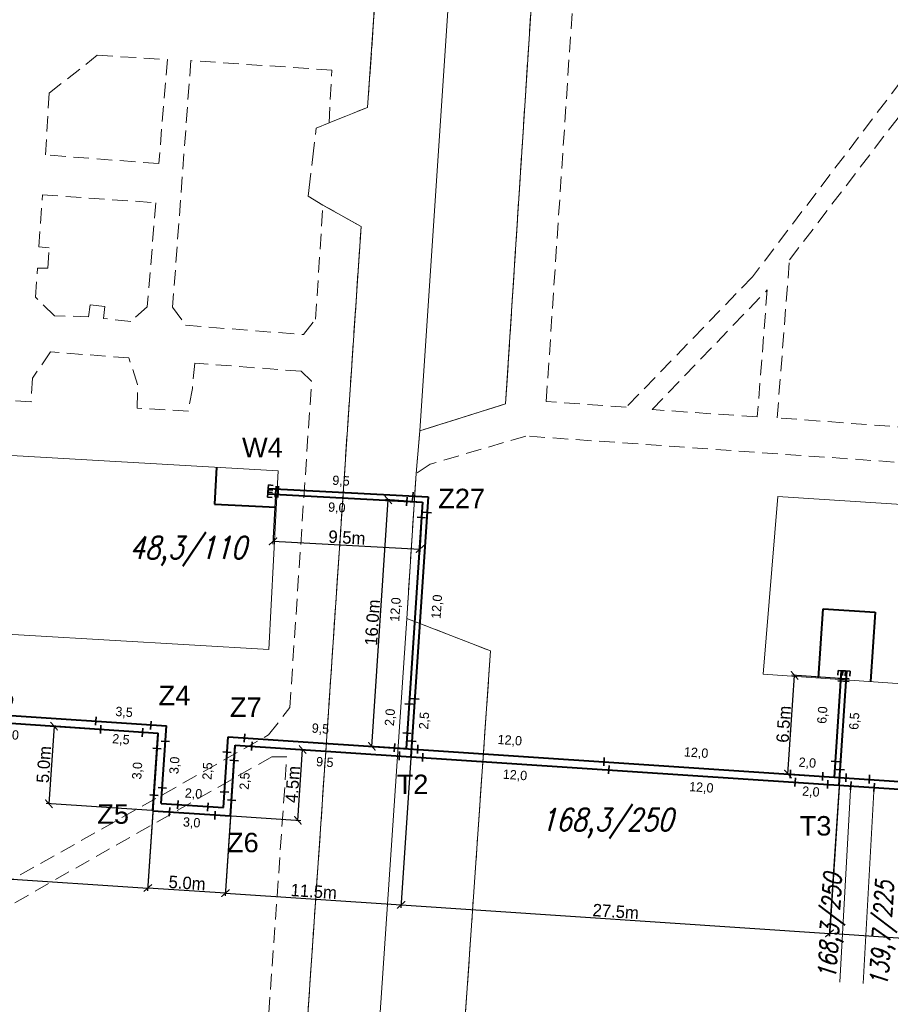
# Model space of a CAD drawing. Extents: x 6567519 to 6569315, y 5583523 to 5585607.
# Tile 11 of 67: x 6568349 to 6568405, y 5583983 to 5584046. Entities that reach past the tile are written whole.
import ezdxf
from ezdxf.enums import TextEntityAlignment as Align

# ---------------------------------------------------------------- set-up
doc = ezdxf.new("R2010")
doc.units = 0
doc.header["$PDSIZE"] = 0.75
for name, pattern in [('GAK', [3.5, 2, -0.7, 0.1, -0.7]), ('PRZER2-1', [3, 2, -1]), ('PRZER3-1', [4, 3, -1])]:
    doc.linetypes.add(name, pattern=pattern)
doc.layers.get('0').update_dxf_attribs({"linetype": 'CONTINUOUS', "lineweight": 13})
doc.layers.get('Defpoints').update_dxf_attribs({"linetype": 'CONTINUOUS'})
for name, color, linetype, lineweight in [('alarm', 51, 'CONTINUOUS', 50), ('GESBZO', 7, 'CONTINUOUS', 50), ('GSLKRW', 7, 'CONTINUOUS', 25), ('GSSKOA', 7, 'PRZER3-1', 18), ('GSSKOD', 7, 'PRZER2-1', 18), ('siec', 7, 'GAK', 70)]:
    doc.layers.add(name, color=color, linetype=linetype, lineweight=lineweight)
doc.styles.add('GEO-INFO', font='arial.ttf')
doc.styles.add('UZBROJENIE', font='SIMPLEX.shx', dxfattribs={"width": 0.8, "oblique": 15.00003, "height": 0.9})
doc.dimstyles.new('Kopia Standard', dxfattribs={"dimtxt": 0.6, "dimasz": 0.5, "dimexe": 0.18, "dimexo": 0.0625, "dimgap": 0.09, "dimtad": 1, "dimdec": 1, "dimrnd": 0.5, "dimzin": 0, "dimtxsty": 'Standard', "dimblk": 'ARCHTICK', "dimcen": 0.09, "dimse1": 1, "dimse2": 1, "dimsd1": 1, "dimsd2": 1, "dimadec": 0, "dimazin": 0, "dimtfac": 1, "dimtdec": 1, "dimtofl": 0, "dimtmove": 0, "dimatfit": 3, "dimfxl": 0, "dimtolj": 1, "dimtzin": 0, "dimarcsym": 0})
doc.dimstyles.new('Kopii (2) z Standard', dxfattribs={"dimtxt": 0.8, "dimasz": 0.5, "dimexe": 0.18, "dimexo": 0.0625, "dimgap": 0.09, "dimtad": 1, "dimdec": 1, "dimrnd": 0.5, "dimzin": 0, "dimdsep": 46, "dimtxsty": 'Standard', "dimblk": 'ARCHTICK', "dimcen": 0.09, "dimadec": 0, "dimazin": 0, "dimtfac": 1, "dimtdec": 1, "dimtofl": 0, "dimtmove": 0, "dimatfit": 3, "dimfxl": 0, "dimtolj": 1, "dimtzin": 0, "dimarcsym": 0})

# ---------------------------------------------------------------- blocks, each defined once
blk = doc.blocks.new('_ArchTick')
at = {"color": 0, "linetype": 'ByBlock', "const_width": 0.15}
blk.add_lwpolyline([(-0.5, -0.5), (0.5, 0.5)], dxfattribs=at)
blk = doc.blocks.new('*D53')
at = {"layer": 'Defpoints', "color": 0, "linetype": 'ByBlock', "lineweight": 20}
for p in [(6568317.288, 5584002.996), (6568357.648, 5584000.31), (6568356.985, 5583990.352)]:
    blk.add_point(p, dxfattribs=at)
at = {"layer": 'siec', "color": 0, "linetype": 'ByBlock', "lineweight": -2}
for p, q in [((6568317.284, 5584002.933), (6568316.614, 5583992.857)), ((6568357.643, 5584000.248), (6568356.973, 5583990.172)), ((6568316.626, 5583993.037), (6568356.985, 5583990.352))]:
    blk.add_line(p, q, dxfattribs=at)
at = {"layer": 'siec', "color": 0, "linetype": 'ByBlock', "lineweight": -2, "xscale": 0.5, "yscale": 0.5, "zscale": 0.5}
for p, rotation in [((6568316.626, 5583993.037), 176.1935432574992), ((6568356.985, 5583990.352), 356.1935432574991)]:
    blk.add_blockref('_ArchTick', p, dxfattribs=dict(at, rotation=rotation))
at = {"layer": 'siec', "color": 0, "linetype": 'ByBlock', "lineweight": 20, "insert": (6568336.838, 5583992.183), "char_height": 0.8, "attachment_point": 5, "rotation": 356.19354}
blk.add_mtext('\\A1;40.5m', dxfattribs=at)
blk = doc.blocks.new('*D54')
at = {"layer": 'Defpoints', "color": 0, "linetype": 'ByBlock', "lineweight": 20}
for p in [(6568357.648, 5584000.31), (6568350.63, 5583995.766), (6568357.316, 5583995.321)]:
    blk.add_point(p, dxfattribs=at)
at = {"layer": 'siec', "color": 0, "linetype": 'ByBlock', "lineweight": -2}
for p, q in [((6568350.962, 5584000.755), (6568350.63, 5583995.766)), ((6568357.585, 5584000.315), (6568350.782, 5584000.767)), ((6568357.253, 5583995.326), (6568350.45, 5583995.778))]:
    blk.add_line(p, q, dxfattribs=at)
at = {"layer": 'siec', "color": 0, "linetype": 'ByBlock', "lineweight": -2, "xscale": 0.5, "yscale": 0.5, "zscale": 0.5}
for p, rotation in [((6568350.962, 5584000.755), 86.19354325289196), ((6568350.63, 5583995.766), 266.1935432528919)]:
    blk.add_blockref('_ArchTick', p, dxfattribs=dict(at, rotation=rotation))
at = {"layer": 'siec', "color": 0, "linetype": 'ByBlock', "lineweight": 20, "insert": (6568350.307, 5583998.293), "char_height": 0.8, "attachment_point": 5, "rotation": 86.19354}
blk.add_mtext('\\A1;5.0m', dxfattribs=at)
blk = doc.blocks.new('*D55')
at = {"layer": 'Defpoints', "color": 0, "linetype": 'ByBlock', "lineweight": 20}
for p in [(6568362.607, 5583999.541), (6568366.932, 5583999.253), (6568362.305, 5583994.99)]:
    blk.add_point(p, dxfattribs=at)
at = {"layer": 'siec', "color": 0, "linetype": 'ByBlock', "lineweight": -2}
for p, q in [((6568362.67, 5583999.537), (6568367.112, 5583999.242)), ((6568366.629, 5583994.702), (6568366.932, 5583999.253)), ((6568362.367, 5583994.985), (6568366.809, 5583994.69))]:
    blk.add_line(p, q, dxfattribs=at)
at = {"layer": 'siec', "color": 0, "linetype": 'ByBlock', "lineweight": -2, "xscale": 0.5, "yscale": 0.5, "zscale": 0.5}
for p, rotation in [((6568366.932, 5583999.253), 86.19354325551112), ((6568366.629, 5583994.702), 266.1935432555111)]:
    blk.add_blockref('_ArchTick', p, dxfattribs=dict(at, rotation=rotation))
at = {"layer": 'siec', "color": 0, "linetype": 'ByBlock', "lineweight": 20, "insert": (6568366.292, 5583997.01), "char_height": 0.8, "attachment_point": 5, "rotation": 86.19354}
blk.add_mtext('\\A1;4.5m', dxfattribs=at)
blk = doc.blocks.new('*D56')
at = {"layer": 'Defpoints', "color": 0, "linetype": 'ByBlock', "lineweight": 20}
for p in [(6568357.316, 5583995.321), (6568362.305, 5583994.99), (6568356.985, 5583990.352)]:
    blk.add_point(p, dxfattribs=at)
at = {"layer": 'siec', "color": 0, "linetype": 'ByBlock', "lineweight": -2}
for p, q in [((6568357.311, 5583995.259), (6568356.973, 5583990.172)), ((6568362.3, 5583994.927), (6568361.962, 5583989.84)), ((6568361.974, 5583990.02), (6568356.985, 5583990.352))]:
    blk.add_line(p, q, dxfattribs=at)
at = {"layer": 'siec', "color": 0, "linetype": 'ByBlock', "lineweight": -2, "xscale": 0.5, "yscale": 0.5, "zscale": 0.5}
for p, rotation in [((6568356.985, 5583990.352), 176.1935432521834), ((6568361.974, 5583990.02), 356.1935432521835)]:
    blk.add_blockref('_ArchTick', p, dxfattribs=dict(at, rotation=rotation))
at = {"layer": 'siec', "color": 0, "linetype": 'ByBlock', "lineweight": 20, "insert": (6568359.512, 5583990.675), "char_height": 0.8, "attachment_point": 5, "rotation": 356.19354}
blk.add_mtext('\\A1;5.0m', dxfattribs=at)
blk = doc.blocks.new('*D57')
at = {"layer": 'Defpoints', "color": 0, "linetype": 'ByBlock', "lineweight": 20}
for p in [(6568362.607, 5583999.541), (6568373.897, 5583998.79), (6568373.263, 5583989.269)]:
    blk.add_point(p, dxfattribs=at)
at = {"layer": 'siec', "color": 0, "linetype": 'ByBlock', "lineweight": -2}
for p, q in [((6568362.603, 5583999.479), (6568361.962, 5583989.84)), ((6568373.893, 5583998.728), (6568373.251, 5583989.089)), ((6568361.974, 5583990.02), (6568373.263, 5583989.269))]:
    blk.add_line(p, q, dxfattribs=at)
at = {"layer": 'siec', "color": 0, "linetype": 'ByBlock', "lineweight": -2, "xscale": 0.5, "yscale": 0.5, "zscale": 0.5}
for p, rotation in [((6568361.974, 5583990.02), 176.1935432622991), ((6568373.263, 5583989.269), 356.193543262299)]:
    blk.add_blockref('_ArchTick', p, dxfattribs=dict(at, rotation=rotation))
at = {"layer": 'siec', "color": 0, "linetype": 'ByBlock', "lineweight": 20, "insert": (6568367.651, 5583990.133), "char_height": 0.8, "attachment_point": 5, "rotation": 356.19354}
blk.add_mtext('\\A1;11.5m', dxfattribs=at)
blk = doc.blocks.new('*D58')
at = {"layer": 'Defpoints', "color": 0, "linetype": 'ByBlock', "lineweight": 20}
for p in [(6568373.897, 5583998.79), (6568401.42, 5583996.959), (6568400.786, 5583987.437)]:
    blk.add_point(p, dxfattribs=at)
at = {"layer": 'siec', "color": 0, "linetype": 'ByBlock', "lineweight": -2}
for p, q in [((6568373.893, 5583998.728), (6568373.251, 5583989.089)), ((6568401.416, 5583996.897), (6568400.774, 5583987.258)), ((6568373.263, 5583989.269), (6568400.786, 5583987.437))]:
    blk.add_line(p, q, dxfattribs=at)
at = {"layer": 'siec', "color": 0, "linetype": 'ByBlock', "lineweight": -2, "xscale": 0.5, "yscale": 0.5, "zscale": 0.5}
for p, rotation in [((6568373.263, 5583989.269), 176.1935432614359), ((6568400.786, 5583987.437), 356.1935432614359)]:
    blk.add_blockref('_ArchTick', p, dxfattribs=dict(at, rotation=rotation))
at = {"layer": 'siec', "color": 0, "linetype": 'ByBlock', "lineweight": 20, "insert": (6568387.057, 5583988.842), "char_height": 0.8, "attachment_point": 5, "rotation": 356.19354}
blk.add_mtext('\\A1;27.5m', dxfattribs=at)
blk = doc.blocks.new('*D59')
at = {"layer": 'Defpoints', "color": 0, "linetype": 'ByBlock', "lineweight": 20}
for p in [(6568401.416, 5583996.897), (6568444.85, 5583994.069), (6568444.234, 5583984.616)]:
    blk.add_point(p, dxfattribs=at)
at = {"layer": 'siec', "color": 0, "linetype": 'ByBlock', "lineweight": -2}
for p, q in [((6568401.412, 5583996.834), (6568400.789, 5583987.264)), ((6568444.846, 5583994.007), (6568444.223, 5583984.437)), ((6568400.8, 5583987.444), (6568444.234, 5583984.616))]:
    blk.add_line(p, q, dxfattribs=at)
at = {"layer": 'siec', "color": 0, "linetype": 'ByBlock', "lineweight": -2, "xscale": 0.5, "yscale": 0.5, "zscale": 0.5}
for p, rotation in [((6568400.8, 5583987.444), 176.2758157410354), ((6568444.234, 5583984.616), 356.2758157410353)]:
    blk.add_blockref('_ArchTick', p, dxfattribs=dict(at, rotation=rotation))
at = {"layer": 'siec', "color": 0, "linetype": 'ByBlock', "lineweight": 20, "insert": (6568422.549, 5583986.519), "char_height": 0.8, "attachment_point": 5, "rotation": 356.27582}
blk.add_mtext('\\A1;43.5m', dxfattribs=at)
blk = doc.blocks.new('*D60')
at = {"layer": 'Defpoints', "color": 0, "linetype": 'ByBlock', "lineweight": 20}
for p in [(6568398.548, 5584004.017), (6568401.527, 5584003.818), (6568401.104, 5583997.481)]:
    blk.add_point(p, dxfattribs=at)
at = {"layer": 'siec', "color": 0, "linetype": 'ByBlock', "lineweight": -2}
for p, q in [((6568398.124, 5583997.68), (6568398.548, 5584004.017)), ((6568401.465, 5584003.822), (6568398.368, 5584004.029)), ((6568401.041, 5583997.485), (6568397.945, 5583997.692))]:
    blk.add_line(p, q, dxfattribs=at)
at = {"layer": 'siec', "color": 0, "linetype": 'ByBlock', "lineweight": -2, "xscale": 0.5, "yscale": 0.5, "zscale": 0.5}
for p, rotation in [((6568398.548, 5584004.017), 86.17709772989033), ((6568398.124, 5583997.68), 266.1770977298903)]:
    blk.add_blockref('_ArchTick', p, dxfattribs=dict(at, rotation=rotation))
at = {"layer": 'siec', "color": 0, "linetype": 'ByBlock', "lineweight": 20, "insert": (6568397.847, 5584000.881), "char_height": 0.8, "attachment_point": 5, "rotation": 86.1771}
blk.add_mtext('\\A1;6.5m', dxfattribs=at)
blk = doc.blocks.new('*D61')
at = {"layer": 'Defpoints', "color": 0, "linetype": 'ByBlock', "lineweight": 20}
for p in [(6568372.437, 5584015.302), (6568374.635, 5584015.156), (6568373.581, 5583999.312)]:
    blk.add_point(p, dxfattribs=at)
at = {"layer": 'siec', "color": 0, "linetype": 'ByBlock', "lineweight": -2}
for p, q in [((6568371.383, 5583999.458), (6568372.437, 5584015.302)), ((6568374.573, 5584015.16), (6568372.258, 5584015.314)), ((6568373.518, 5583999.316), (6568371.203, 5583999.47))]:
    blk.add_line(p, q, dxfattribs=at)
at = {"layer": 'siec', "color": 0, "linetype": 'ByBlock', "lineweight": -2, "xscale": 0.5, "yscale": 0.5, "zscale": 0.5}
for p, rotation in [((6568372.437, 5584015.302), 86.19354325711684), ((6568371.383, 5583999.458), 266.1935432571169)]:
    blk.add_blockref('_ArchTick', p, dxfattribs=dict(at, rotation=rotation))
at = {"layer": 'siec', "color": 0, "linetype": 'ByBlock', "lineweight": 20, "insert": (6568371.421, 5584007.413), "char_height": 0.8, "attachment_point": 5, "rotation": 86.19354}
blk.add_mtext('\\A1;16.0m', dxfattribs=at)
blk = doc.blocks.new('*D62')
at = {"layer": 'Defpoints', "color": 0, "linetype": 'ByBlock', "lineweight": 20}
for p in [(6568365.192, 5584015.653), (6568374.635, 5584015.156), (6568374.476, 5584012.139)]:
    blk.add_point(p, dxfattribs=at)
at = {"layer": 'siec', "color": 0, "linetype": 'ByBlock', "lineweight": -2}
for p, q in [((6568365.189, 5584015.59), (6568365.024, 5584012.455)), ((6568374.632, 5584015.094), (6568374.467, 5584011.959)), ((6568365.034, 5584012.635), (6568374.476, 5584012.139))]:
    blk.add_line(p, q, dxfattribs=at)
at = {"layer": 'siec', "color": 0, "linetype": 'ByBlock', "lineweight": -2, "xscale": 0.5, "yscale": 0.5, "zscale": 0.5}
for p, rotation in [((6568365.034, 5584012.635), 176.9908238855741), ((6568374.476, 5584012.139), 356.9908238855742)]:
    blk.add_blockref('_ArchTick', p, dxfattribs=dict(at, rotation=rotation))
at = {"layer": 'siec', "color": 0, "linetype": 'ByBlock', "lineweight": 20, "insert": (6568369.781, 5584012.876), "char_height": 0.8, "attachment_point": 5, "rotation": 356.99082}
blk.add_mtext('\\A1;9.5m', dxfattribs=at)
blk = doc.blocks.new('*D158')
at = {"layer": 'Defpoints', "color": 0, "linetype": 'ByBlock', "lineweight": 20}
for p in [(6568364.719, 5584016.022), (6568374.023, 5584015.802), (6568374.01, 5584015.54)]:
    blk.add_point(p, dxfattribs=at)
at = {"layer": 'siec', "color": 0, "linetype": 'ByBlock', "lineweight": 20, "insert": (6568369.401, 5584016.482), "char_height": 0.6, "attachment_point": 5, "rotation": 357.02706}
blk.add_mtext('\\A1;9,5', dxfattribs=at)
blk = doc.blocks.new('*D159')
at = {"layer": 'Defpoints', "color": 0, "linetype": 'ByBlock', "lineweight": 20}
for p in [(6568364.692, 5584015.679), (6568373.638, 5584015.223), (6568364.634, 5584014.547)]:
    blk.add_point(p, dxfattribs=at)
at = {"layer": 'siec', "color": 0, "linetype": 'ByBlock', "lineweight": 20, "insert": (6568369.13, 5584014.759), "char_height": 0.6, "attachment_point": 5, "rotation": 357.07976}
blk.add_mtext('\\A1;9,0', dxfattribs=at)
blk = doc.blocks.new('*D160')
at = {"layer": 'Defpoints', "color": 0, "linetype": 'ByBlock', "lineweight": 20}
for p in [(6568373.771, 5584002.178), (6568372.972, 5584000.355), (6568373.647, 5584000.31)]:
    blk.add_point(p, dxfattribs=at)
at = {"layer": 'siec', "color": 0, "linetype": 'ByBlock', "lineweight": 20, "insert": (6568372.595, 5584001.318), "char_height": 0.6, "attachment_point": 5, "rotation": 86.19354}
blk.add_mtext('\\A1;2,0', dxfattribs=at)
blk = doc.blocks.new('*D161')
at = {"layer": 'Defpoints', "color": 0, "linetype": 'ByBlock', "lineweight": 20}
for p in [(6568374.145, 5584002.516), (6568373.963, 5583999.788), (6568375.14, 5583999.71)]:
    blk.add_point(p, dxfattribs=at)
at = {"layer": 'siec', "color": 0, "linetype": 'ByBlock', "lineweight": 20, "insert": (6568374.792, 5584001.103), "char_height": 0.6, "attachment_point": 5, "rotation": 86.19354}
blk.add_mtext('\\A1;2,5', dxfattribs=at)
blk = doc.blocks.new('*D162')
at = {"layer": 'Defpoints', "color": 0, "linetype": 'ByBlock', "lineweight": 20}
for p in [(6568374.974, 5584014.487), (6568376.46, 5584014.384), (6568374.145, 5584002.516)]:
    blk.add_point(p, dxfattribs=at)
at = {"layer": 'siec', "color": 0, "linetype": 'ByBlock', "lineweight": 20, "insert": (6568375.606, 5584008.429), "char_height": 0.6, "attachment_point": 5, "rotation": 86.03856}
blk.add_mtext('\\A1;12,0', dxfattribs=at)
blk = doc.blocks.new('*D163')
at = {"layer": 'Defpoints', "color": 0, "linetype": 'ByBlock', "lineweight": 20}
for p in [(6568374.56, 5584014.159), (6568372.992, 5584002.229), (6568373.771, 5584002.178)]:
    blk.add_point(p, dxfattribs=at)
at = {"layer": 'siec', "color": 0, "linetype": 'ByBlock', "lineweight": 20, "insert": (6568372.947, 5584008.249), "char_height": 0.6, "attachment_point": 5, "rotation": 86.23595}
blk.add_mtext('\\A1;12,0', dxfattribs=at)
blk = doc.blocks.new('*D164')
at = {"layer": 'Defpoints', "color": 0, "linetype": 'ByBlock', "lineweight": 20}
for p in [(6568401.561, 5584004.317), (6568400.626, 5583998.515), (6568401.171, 5583998.479)]:
    blk.add_point(p, dxfattribs=at)
at = {"layer": 'siec', "color": 0, "linetype": 'ByBlock', "lineweight": 20, "insert": (6568400.382, 5584001.464), "char_height": 0.6, "attachment_point": 5, "rotation": 86.1771}
blk.add_mtext('\\A1;6,0', dxfattribs=at)
blk = doc.blocks.new('*D165')
at = {"layer": 'Defpoints', "color": 0, "linetype": 'ByBlock', "lineweight": 20}
for p in [(6568401.91, 5584004.294), (6568403.086, 5584004.216), (6568401.486, 5583997.957)]:
    blk.add_point(p, dxfattribs=at)
at = {"layer": 'siec', "color": 0, "linetype": 'ByBlock', "lineweight": 20, "insert": (6568402.435, 5584001.076), "char_height": 0.6, "attachment_point": 5, "rotation": 86.1771}
blk.add_mtext('\\A1;6,5', dxfattribs=at)
blk = doc.blocks.new('*D178')
at = {"layer": 'Defpoints', "color": 0, "linetype": 'ByBlock', "lineweight": 20}
for p in [(6568353.64, 5584001.064), (6568357.197, 5584001.049), (6568357.18, 5584000.811)]:
    blk.add_point(p, dxfattribs=at)
at = {"layer": 'siec', "color": 0, "linetype": 'ByBlock', "lineweight": 20, "insert": (6568355.459, 5584001.615), "char_height": 0.6, "attachment_point": 5, "rotation": 355.90965}
blk.add_mtext('\\A1;3,5', dxfattribs=at)
blk = doc.blocks.new('*D179')
at = {"layer": 'Defpoints', "color": 0, "linetype": 'ByBlock', "lineweight": 20}
for p in [(6568353.957, 5584000.557), (6568356.648, 5584000.345), (6568353.876, 5583999.529)]:
    blk.add_point(p, dxfattribs=at)
at = {"layer": 'siec', "color": 0, "linetype": 'ByBlock', "lineweight": 20, "insert": (6568355.256, 5583999.862), "char_height": 0.6, "attachment_point": 5, "rotation": 355.49962}
blk.add_mtext('\\A1;2,5', dxfattribs=at)
blk = doc.blocks.new('*D180')
at = {"layer": 'Defpoints', "color": 0, "linetype": 'ByBlock', "lineweight": 20}
for p in [(6568358.113, 5583999.778), (6568357.915, 5583996.785), (6568359.085, 5583996.707)]:
    blk.add_point(p, dxfattribs=at)
at = {"layer": 'siec', "color": 0, "linetype": 'ByBlock', "lineweight": 20, "insert": (6568358.745, 5583998.233), "char_height": 0.6, "attachment_point": 5, "rotation": 86.20288}
blk.add_mtext('\\A1;3,0', dxfattribs=at)
blk = doc.blocks.new('*D181')
at = {"layer": 'Defpoints', "color": 0, "linetype": 'ByBlock', "lineweight": 20}
for p in [(6568357.572, 5583999.313), (6568356.699, 5583996.363), (6568357.382, 5583996.319)]:
    blk.add_point(p, dxfattribs=at)
at = {"layer": 'siec', "color": 0, "linetype": 'ByBlock', "lineweight": 20, "insert": (6568356.355, 5583997.887), "char_height": 0.6, "attachment_point": 5, "rotation": 86.3726}
blk.add_mtext('\\A1;3,0', dxfattribs=at)
blk = doc.blocks.new('*D182')
at = {"layer": 'Defpoints', "color": 0, "linetype": 'ByBlock', "lineweight": 20}
for p in [(6568358.909, 5583995.712), (6568360.842, 5583995.588), (6568360.86, 5583995.876)]:
    blk.add_point(p, dxfattribs=at)
at = {"layer": 'siec', "color": 0, "linetype": 'ByBlock', "lineweight": 20, "insert": (6568359.922, 5583996.377), "char_height": 0.6, "attachment_point": 5, "rotation": 356.33077}
blk.add_mtext('\\A1;2,0', dxfattribs=at)
blk = doc.blocks.new('*D183')
at = {"layer": 'Defpoints', "color": 0, "linetype": 'ByBlock', "lineweight": 20}
for p in [(6568358.377, 5583995.246), (6568361.308, 5583995.056), (6568361.238, 5583993.981)]:
    blk.add_point(p, dxfattribs=at)
at = {"layer": 'siec', "color": 0, "linetype": 'ByBlock', "lineweight": 20, "insert": (6568359.801, 5583994.515), "char_height": 0.6, "attachment_point": 5, "rotation": 356.28405}
blk.add_mtext('\\A1;3,0', dxfattribs=at)
blk = doc.blocks.new('*D184')
at = {"layer": 'Defpoints', "color": 0, "linetype": 'ByBlock', "lineweight": 20}
for p in [(6568362.066, 5583999.076), (6568361.232, 5583996.564), (6568361.914, 5583996.523)]:
    blk.add_point(p, dxfattribs=at)
at = {"layer": 'siec', "color": 0, "linetype": 'ByBlock', "lineweight": 20, "insert": (6568360.869, 5583997.867), "char_height": 0.6, "attachment_point": 5, "rotation": 86.59272}
blk.add_mtext('\\A1;2,5', dxfattribs=at)
blk = doc.blocks.new('*D185')
at = {"layer": 'Defpoints', "color": 0, "linetype": 'ByBlock', "lineweight": 20}
for p in [(6568362.532, 5583998.544), (6568362.38, 5583995.991), (6568363.62, 5583995.918)]:
    blk.add_point(p, dxfattribs=at)
at = {"layer": 'siec', "color": 0, "linetype": 'ByBlock', "lineweight": 20, "insert": (6568363.257, 5583997.22), "char_height": 0.6, "attachment_point": 5, "rotation": 86.59272}
blk.add_mtext('\\A1;2,5', dxfattribs=at)
blk = doc.blocks.new('*D186')
at = {"layer": 'Defpoints', "color": 0, "linetype": 'ByBlock', "lineweight": 20}
for p in [(6568341.668, 5584001.875), (6568353.64, 5584001.068), (6568353.673, 5584001.556)]:
    blk.add_point(p, dxfattribs=at)
at = {"layer": 'siec', "color": 0, "linetype": 'ByBlock', "lineweight": 20, "insert": (6568347.585, 5584002.407), "char_height": 0.6, "attachment_point": 5, "rotation": 356.14623}
blk.add_mtext('\\A1;12,0', dxfattribs=at)
blk = doc.blocks.new('*D187')
at = {"layer": 'Defpoints', "color": 0, "linetype": 'ByBlock', "lineweight": 20}
for p in [(6568341.984, 5584001.362), (6568353.957, 5584000.556), (6568341.902, 5584000.138)]:
    blk.add_point(p, dxfattribs=at)
at = {"layer": 'siec', "color": 0, "linetype": 'ByBlock', "lineweight": 20, "insert": (6568347.918, 5584000.173), "char_height": 0.6, "attachment_point": 5, "rotation": 356.14623}
blk.add_mtext('\\A1;12,0', dxfattribs=at)
blk = doc.blocks.new('*D192')
at = {"layer": 'Defpoints', "color": 0, "linetype": 'ByBlock', "lineweight": 20}
for p in [(6568363.203, 5583999.998), (6568372.862, 5583999.785), (6568372.832, 5583999.349)]:
    blk.add_point(p, dxfattribs=at)
at = {"layer": 'siec', "color": 0, "linetype": 'ByBlock', "lineweight": 20, "insert": (6568368.077, 5584000.549), "char_height": 0.6, "attachment_point": 5, "rotation": 356.14623}
blk.add_mtext('\\A1;9,5', dxfattribs=at)
blk = doc.blocks.new('*D193')
at = {"layer": 'Defpoints', "color": 0, "linetype": 'ByBlock', "lineweight": 20}
for p in [(6568363.669, 5583999.466), (6568373.149, 5583998.84), (6568363.589, 5583998.268)]:
    blk.add_point(p, dxfattribs=at)
at = {"layer": 'siec', "color": 0, "linetype": 'ByBlock', "lineweight": 20, "insert": (6568368.358, 5583998.394), "char_height": 0.6, "attachment_point": 5, "rotation": 356.22152}
blk.add_mtext('\\A1;9,5', dxfattribs=at)
blk = doc.blocks.new('*D194')
at = {"layer": 'Defpoints', "color": 0, "linetype": 'ByBlock', "lineweight": 20}
for p in [(6568374.33, 5583999.269), (6568386.335, 5583998.951), (6568386.303, 5583998.463)]:
    blk.add_point(p, dxfattribs=at)
at = {"layer": 'siec', "color": 0, "linetype": 'ByBlock', "lineweight": 20, "insert": (6568380.248, 5583999.802), "char_height": 0.6, "attachment_point": 5, "rotation": 356.14623}
blk.add_mtext('\\A1;12,0', dxfattribs=at)
blk = doc.blocks.new('*D195')
at = {"layer": 'Defpoints', "color": 0, "linetype": 'ByBlock', "lineweight": 20}
for p in [(6568374.646, 5583998.757), (6568386.619, 5583997.951), (6568374.564, 5583997.532)]:
    blk.add_point(p, dxfattribs=at)
at = {"layer": 'siec', "color": 0, "linetype": 'ByBlock', "lineweight": 20, "insert": (6568380.58, 5583997.568), "char_height": 0.6, "attachment_point": 5, "rotation": 356.14623}
blk.add_mtext('\\A1;12,0', dxfattribs=at)
blk = doc.blocks.new('*D196')
at = {"layer": 'Defpoints', "color": 0, "linetype": 'ByBlock', "lineweight": 20}
for p in [(6568386.303, 5583998.473), (6568398.309, 5583998.154), (6568398.276, 5583997.666)]:
    blk.add_point(p, dxfattribs=at)
at = {"layer": 'siec', "color": 0, "linetype": 'ByBlock', "lineweight": 20, "insert": (6568392.221, 5583999.005), "char_height": 0.6, "attachment_point": 5, "rotation": 356.14623}
blk.add_mtext('\\A1;12,0', dxfattribs=at)
blk = doc.blocks.new('*D197')
at = {"layer": 'Defpoints', "color": 0, "linetype": 'ByBlock', "lineweight": 20}
for p in [(6568386.62, 5583997.96), (6568386.537, 5583996.736), (6568398.593, 5583997.154)]:
    blk.add_point(p, dxfattribs=at)
at = {"layer": 'siec', "color": 0, "linetype": 'ByBlock', "lineweight": 20, "insert": (6568392.553, 5583996.771), "char_height": 0.6, "attachment_point": 5, "rotation": 356.14623}
blk.add_mtext('\\A1;12,0', dxfattribs=at)
blk = doc.blocks.new('*D198')
at = {"layer": 'Defpoints', "color": 0, "linetype": 'ByBlock', "lineweight": 20}
for p in [(6568398.277, 5583997.677), (6568400.356, 5583997.537), (6568400.377, 5583997.849)]:
    blk.add_point(p, dxfattribs=at)
at = {"layer": 'siec', "color": 0, "linetype": 'ByBlock', "lineweight": 20, "insert": (6568399.367, 5583998.358), "char_height": 0.6, "attachment_point": 5, "rotation": 356.16022}
blk.add_mtext('\\A1;2,0', dxfattribs=at)
blk = doc.blocks.new('*D199')
at = {"layer": 'Defpoints', "color": 0, "linetype": 'ByBlock', "lineweight": 20}
for p in [(6568398.593, 5583997.155), (6568400.671, 5583997.009), (6568400.6, 5583995.986)]:
    blk.add_point(p, dxfattribs=at)
at = {"layer": 'siec', "color": 0, "linetype": 'ByBlock', "lineweight": 20, "insert": (6568399.591, 5583996.498), "char_height": 0.6, "attachment_point": 5, "rotation": 355.9793}
blk.add_mtext('\\A1;2,0', dxfattribs=at)
blk = doc.blocks.new('*D204')
at = {"layer": 'Defpoints', "color": 0, "linetype": 'ByBlock', "lineweight": 50}
for p in [(6568403.35, 5583997.353), (6568415.356, 5583997.034), (6568415.323, 5583996.547)]:
    blk.add_point(p, dxfattribs=at)
at = {"layer": 'siec', "color": 0, "linetype": 'ByBlock', "lineweight": 20, "insert": (6568409.268, 5583997.886), "char_height": 0.6, "attachment_point": 5, "rotation": 356.14623}
blk.add_mtext('\\A1;12,0', dxfattribs=at)
blk = doc.blocks.new('*D205')
at = {"layer": 'Defpoints', "color": 0, "linetype": 'ByBlock', "lineweight": 50}
for p in [(6568403.667, 5583996.841), (6568415.64, 5583996.034), (6568403.585, 5583995.616)]:
    blk.add_point(p, dxfattribs=at)
at = {"layer": 'siec', "color": 0, "linetype": 'ByBlock', "lineweight": 20, "insert": (6568409.601, 5583995.652), "char_height": 0.6, "attachment_point": 5, "rotation": 356.14623}
blk.add_mtext('\\A1;12,0', dxfattribs=at)

msp = doc.modelspace()

# ---------------------------------------------------------------- linework, layer by layer
at = {"layer": 'GESBZO', "color": 7, "linetype": 'Continuous', "lineweight": 20, "elevation": 10.18}
for points in [[(6568343.55, 5584044.5), (6568341.86, 5584018.52), (6568365.36, 5584017.17), (6568364.76, 5584005.69), (6568339.15, 5584007.19), (6568339.86, 5584018.86), (6568330.35, 5584019.57), (6568331.94, 5584045.19)], [(6568396.53, 5584004.09), (6568397.48, 5584015.51), (6568415.39, 5584014.35), (6568416.69, 5584035.57), (6568428.33, 5584034.73), (6568426.72, 5584011.65), (6568415.154, 5584012.253), (6568414.4, 5584002.86)]]:
    msp.add_lwpolyline(points, close=True, dxfattribs=at)
at = {"layer": 'GSLKRW', "color": 7, "linetype": 'Continuous', "lineweight": 20, "elevation": 10.18}
for points in [[(6568374.47, 5584019.74), (6568378.42, 5584079.19, -0.262252), (6568380.27, 5584081.43), (6568382.18, 5584081.89), (6568387.8, 5584081.27), (6568391.05, 5584081.04), (6568391.46, 5584084.99), (6568391.55, 5584086.98)], [(6568330.51, 5584084.83), (6568358.12, 5584083.08), (6568359.98, 5584082.95), (6568371.38, 5584082.1, -0.461788), (6568373.8, 5584079.75), (6568371.11, 5584040.52), (6568368.63, 5584039.53), (6568367.8, 5584039.19)], [(6568380.27, 5584081.43), (6568383.67, 5584079.42), (6568382.19, 5584056.2), (6568382.02, 5584053.21), (6568379.98, 5584021.47), (6568374.47, 5584019.74), (6568374.23, 5584017), (6568373.62, 5584007.68), (6568379.01, 5584005.59), (6568376.11, 5583963.78), (6568370.56, 5583962.41), (6568370.11, 5583954.51, 0.075999), (6568370.32, 5583953, 0.29467), (6568374.84, 5583949.22), (6568411.69, 5583946.74, 0.393501)]]:
    msp.add_lwpolyline(points, format="xyb", dxfattribs=at)
msp.add_lwpolyline([(6568367.29, 5584034.81), (6568368.24, 5584034.25), (6568370.69, 5584032.86), (6568368.49, 5584000.12), (6568366.18, 5583966.256)], dxfattribs=at)
at = {"layer": 'GSLKRW', "color": 1, "linetype": 'Continuous', "lineweight": 20, "elevation": 10.18}
msp.add_lwpolyline([(6568373.62, 5584007.68), (6568370.56, 5583962.41)], dxfattribs=at)
at = {"layer": 'GSSKOA', "color": 7, "linetype": 'PRZER3-1', "lineweight": 20, "ltscale": 0.5, "elevation": 10.18}
msp.add_lwpolyline([(6568366.18, 5583966.256), (6568368.49, 5584000.12), (6568370.69, 5584032.86), (6568368.24, 5584034.25), (6568367.29, 5584034.81), (6568367.8, 5584039.19), (6568368.63, 5584039.53), (6568371.11, 5584040.52), (6568373.8, 5584079.75, 0.461788), (6568371.38, 5584082.1), (6568359.98, 5584082.95), (6568358.12, 5584083.08), (6568330.51, 5584084.83), (6568276.89, 5584095.36)], format="xyb", dxfattribs=at)
msp.add_lwpolyline([(6568391.55, 5584086.98), (6568391.46, 5584084.99), (6568391.05, 5584081.04), (6568387.8, 5584081.27), (6568382.18, 5584081.89), (6568380.27, 5584081.43), (6568383.67, 5584079.42), (6568382.19, 5584056.2), (6568382.02, 5584053.21), (6568379.98, 5584021.47), (6568374.47, 5584019.74), (6568374.23, 5584017), (6568373.62, 5584007.68), (6568379.01, 5584005.59), (6568376.11, 5583963.78)], dxfattribs=at)
at = {"layer": 'GSSKOD', "color": 7, "linetype": 'PRZER2-1', "lineweight": 20, "ltscale": 0.5, "elevation": 10.18}
for points in [[(6568404.95, 5584017.73), (6568381.28, 5584019.4), (6568375.12, 5584017.59), (6568374.23, 5584017), (6568374.47, 5584019.74), (6568379.98, 5584021.47), (6568382.02, 5584053.21), (6568382.19, 5584056.2), (6568382.87, 5584056.18), (6568384.2, 5584079.52), (6568383.67, 5584079.42), (6568380.27, 5584081.43), (6568382.18, 5584081.89), (6568387.8, 5584081.27), (6568385.96, 5584079.34), (6568384.62, 5584056.55), (6568385.32, 5584055.91), (6568406.09, 5584054.54)], [(6568373.8, 5584079.75), (6568371.11, 5584040.52), (6568368.63, 5584039.53), (6568368.82, 5584042.92), (6568359.75, 5584043.53), (6568358.58, 5584027.68), (6568359.41, 5584026.52), (6568367, 5584025.92), (6568367.77, 5584026.91), (6568368.24, 5584034.25), (6568370.69, 5584032.86), (6568368.49, 5584000.12), (6568366.18, 5583966.256)], [(6568310.89, 5583969.83), (6568364.74, 5584000.19), (6568366.11, 5584001.95), (6568367.51, 5584022.93), (6568366.84, 5584023.57), (6568360, 5584024.08), (6568359.85, 5584022.46), (6568359.59, 5584021), (6568356.31, 5584021.19), (6568356.33, 5584022.72), (6568355.77, 5584024.42), (6568350.73, 5584024.81), (6568349.58, 5584023.13), (6568349.49, 5584021.61), (6568346.11, 5584021.79)], [(6568364.13, 5583973.36), (6568365.92, 5583998.78), (6568364.96, 5583998.79), (6568313.68, 5583969.67)]]:
    msp.add_lwpolyline(points, dxfattribs=at)
for points in [[(6568387.73, 5584021.25), (6568382.59, 5584021.62), (6568384.65, 5584052.57), (6568385.24, 5584053.16), (6568409.4, 5584051.62), (6568410.12, 5584051.01), (6568409.91, 5584048.16), (6568395.84, 5584029.63)], [(6568409.45, 5584045.43), (6568409.72, 5584045.44), (6568409.14, 5584035.45), (6568408.45, 5584034.8), (6568406.31, 5584035.04), (6568406.18, 5584033.41), (6568408.31, 5584033.41), (6568408.99, 5584032.48), (6568408.26, 5584021.58), (6568406.17, 5584019.92), (6568397.43, 5584020.57), (6568398.22, 5584030.72)], [(6568350.41, 5584037.47), (6568350.64, 5584041.44), (6568353.74, 5584043.87), (6568358.25, 5584043.6), (6568357.69, 5584036.91)], [(6568350.98, 5584027.13), (6568349.77, 5584028.32), (6568349.89, 5584030.2), (6568350.56, 5584030.2), (6568350.65, 5584031.5), (6568349.98, 5584031.56), (6568350.21, 5584034.9), (6568357.5, 5584034.4), (6568356.95, 5584027.7), (6568355.89, 5584026.77), (6568354.13, 5584026.96), (6568354.23, 5584027.72), (6568353.28, 5584027.83), (6568353.18, 5584027.07)], [(6568396.79, 5584028.79), (6568396.15, 5584020.63), (6568389.39, 5584021.1)]]:
    msp.add_lwpolyline(points, close=True, dxfattribs=at)
at = {"layer": 'siec', "color": 1, "linetype": 'ByBlock', "lineweight": 40}
for p, q in [((6568361.402, 5584017.397), (6568361.267, 5584015.03)), ((6568364.692, 5584015.679), (6568374.635, 5584015.156)), ((6568364.72, 5584016.028), (6568375.008, 5584015.487)), ((6568361.267, 5584015.03), (6568365.237, 5584014.822)), ((6568374.635, 5584015.156), (6568373.581, 5583999.312)), ((6568375.008, 5584015.487), (6568373.897, 5583998.79)), ((6568400.09, 5584003.845, 10.18), (6568400.376, 5584008.305, 10.18)), ((6568400.376, 5584008.305, 10.18), (6568403.719, 5584008.084, 10.18)), ((6568403.719, 5584008.084, 10.18), (6568403.425, 5584003.626, 10.18)), ((6568401.104, 5583997.481), (6568401.561, 5584004.317)), ((6568401.42, 5583996.959), (6568401.91, 5584004.294)), ((6568308.918, 5584004.054), (6568358.18, 5584000.776)), ((6568309.384, 5584003.522), (6568357.648, 5584000.31)), ((6568357.848, 5583995.787), (6568358.18, 5584000.776)), ((6568357.316, 5583995.321), (6568357.648, 5584000.31)), ((6568361.839, 5583995.522), (6568362.142, 5584000.073)), ((6568362.142, 5584000.073), (6568444.384, 5583994.601)), ((6568362.305, 5583994.99), (6568362.607, 5583999.541)), ((6568362.607, 5583999.541), (6568444.85, 5583994.069)), ((6568357.848, 5583995.787), (6568361.839, 5583995.522)), ((6568357.316, 5583995.321), (6568362.305, 5583994.99))]:
    msp.add_line(p, q, dxfattribs=at)
at = {"layer": 'siec', "color": 1, "linetype": 'ByBlock', "lineweight": 35}
for p, q in [((6568364.738, 5584016.255), (6568364.701, 5584015.789)), ((6568365.046, 5584016.23), (6568364.738, 5584016.255)), ((6568364.714, 5584015.949), (6568364.677, 5584015.483)), ((6568365.008, 5584015.765), (6568364.701, 5584015.789)), ((6568365.021, 5584015.924), (6568364.714, 5584015.949)), ((6568365.18, 5584015.464), (6568365.228, 5584016.189)), ((6568365.341, 5584015.458), (6568365.389, 5584016.182)), ((6568364.984, 5584015.458), (6568364.676, 5584015.483)), ((6568401.326, 5584004.023), (6568401.346, 5584004.331)), ((6568401.812, 5584004.301), (6568401.346, 5584004.331)), ((6568401.633, 5584004.003), (6568401.653, 5584004.311)), ((6568402.119, 5584004.28), (6568401.653, 5584004.311)), ((6568401.792, 5584003.992), (6568401.812, 5584004.301)), ((6568402.098, 5584003.972), (6568402.119, 5584004.28)), ((6568401.33, 5584003.667), (6568402.055, 5584003.628)), ((6568401.334, 5584003.828), (6568402.059, 5584003.789))]:
    msp.add_line(p, q, dxfattribs=at)
at = {"layer": 'siec', "color": 1, "linetype": 'Continuous', "lineweight": 35}
for p, q in [((6568373.99, 5584015.251), (6568374.027, 5584015.793)), ((6568373.618, 5584014.92), (6568373.654, 5584015.462)), ((6568374.671, 5584014.508), (6568375.212, 5584014.471)), ((6568374.289, 5584014.178), (6568374.831, 5584014.14)), ((6568373.874, 5584002.535), (6568374.416, 5584002.498)), ((6568373.501, 5584002.197), (6568374.042, 5584002.159)), ((6568353.623, 5584000.808), (6568353.659, 5584001.35)), ((6568357.162, 5584000.54), (6568357.199, 5584001.082)), ((6568353.939, 5584000.286), (6568353.975, 5584000.828)), ((6568356.63, 5584000.074), (6568356.667, 5584000.616)), ((6568357.834, 5583999.798), (6568358.375, 5583999.76)), ((6568363.185, 5583999.727), (6568363.221, 5584000.269)), ((6568373.376, 5584000.329), (6568373.918, 5584000.291)), ((6568373.692, 5583999.807), (6568374.234, 5583999.769)), ((6568357.301, 5583999.332), (6568357.843, 5583999.295)), ((6568363.65, 5583999.195), (6568363.687, 5583999.737)), ((6568372.815, 5583999.098), (6568372.851, 5583999.639)), ((6568374.312, 5583999.006), (6568374.348, 5583999.548)), ((6568361.796, 5583999.095), (6568362.337, 5583999.057)), ((6568362.261, 5583998.563), (6568362.803, 5583998.525)), ((6568373.131, 5583998.576), (6568373.167, 5583999.117)), ((6568374.628, 5583998.484), (6568374.664, 5583999.026)), ((6568386.285, 5583998.203), (6568386.322, 5583998.744)), ((6568386.601, 5583997.681), (6568386.638, 5583998.222)), ((6568398.259, 5583997.406), (6568398.295, 5583997.948)), ((6568400.899, 5583998.498), (6568401.441, 5583998.46)), ((6568401.215, 5583997.975), (6568401.757, 5583997.938)), ((6568398.575, 5583996.884), (6568398.611, 5583997.426)), ((6568400.338, 5583997.267), (6568400.374, 5583997.808)), ((6568400.654, 5583996.744), (6568400.69, 5583997.286)), ((6568401.835, 5583997.175), (6568401.871, 5583997.717)), ((6568403.332, 5583997.075), (6568403.368, 5583997.617)), ((6568357.644, 5583996.804), (6568358.185, 5583996.766)), ((6568402.151, 5583996.653), (6568402.187, 5583997.195)), ((6568403.648, 5583996.553), (6568403.684, 5583997.095)), ((6568357.112, 5583996.338), (6568357.653, 5583996.3)), ((6568361.644, 5583996.542), (6568362.185, 5583996.505)), ((6568362.109, 5583996.01), (6568362.651, 5583995.973)), ((6568358.358, 5583994.975), (6568358.395, 5583995.517)), ((6568358.891, 5583995.441), (6568358.927, 5583995.983)), ((6568360.822, 5583995.29), (6568360.858, 5583995.832)), ((6568361.287, 5583994.758), (6568361.324, 5583995.3))]:
    msp.add_line(p, q, dxfattribs=at)
at = {"layer": 'siec', "color": 1, "linetype": 'Continuous', "lineweight": 20}
for p, q in [((6568402.151, 5583996.653), (6568401.455, 5583984.31)), ((6568403.648, 5583996.563), (6568402.952, 5583984.22))]:
    msp.add_line(p, q, dxfattribs=at)

# ---------------------------------------------------------------- texts
at = {"layer": 'alarm', "color": 1, "linetype": 'Continuous', "lineweight": 30, "style": 'GEO-INFO'}
for s, p in [('W4', (6568364.35, 5584018.664, 0.62)), ('Z27', (6568377.153, 5584015.399, 10.76)), ('Z4', (6568358.698, 5584002.729, 0.62)), ('Z7', (6568363.28, 5584001.972, 0.62)), ('T2', (6568373.995, 5583997.025, 0.62)), ('Z5', (6568354.757, 5583995.098, 0.62)), ('T3', (6568399.896, 5583994.351, 0.62)), ('Z6', (6568363.094, 5583993.278, 0.62))]:
    msp.add_text(s, height=1.25, dxfattribs=at).set_placement(p, align=Align.MIDDLE)
at = {"layer": 'alarm', "color": 1, "lineweight": 30, "style": 'UZBROJENIE', "oblique": 15.00003, "width": 0.8}
for s, p in [('48,3/110', (6568355.808, 5584011.513)), ('168,3/250', (6568382.242, 5583994.021, 10.18))]:
    msp.add_text(s, height=1.44, dxfattribs=at).set_placement(p)
at = {"layer": 'alarm', "color": 1, "lineweight": 35, "style": 'UZBROJENIE', "oblique": 15.00003, "width": 0.8}
for s, p in [('168,3/250', (6568401.187, 5583984.458)), ('139,7/225', (6568404.527, 5583983.991))]:
    msp.add_text(s, height=1.152, rotation=86.73372, dxfattribs=at).set_placement(p)

# ---------------------------------------------------------------- dimensions: what is measured, and where the dimension line sits
at = {"layer": 'siec', "color": 1, "linetype": 'ByBlock', "lineweight": 20}
for p1, p2, distance, picture, middle in [((6568364.719, 5584016.022), (6568374.01, 5584015.54), 0.263, '*D158', (6568369.401, 5584016.482)), ((6568373.638, 5584015.223), (6568364.692, 5584015.679), 1.133, '*D159', (6568369.13, 5584014.759)), ((6568374.145, 5584002.516), (6568374.974, 5584014.487), -1.489, '*D162', (6568375.606, 5584008.429)), ((6568374.56, 5584014.159), (6568373.771, 5584002.178), -0.781, '*D163', (6568372.947, 5584008.249)), ((6568401.561, 5584004.317), (6568401.171, 5583998.479), -0.545, '*D164', (6568400.382, 5584001.464)), ((6568401.486, 5583997.957), (6568401.91, 5584004.294), -1.179, '*D165', (6568402.435, 5584001.076)), ((6568374.145, 5584002.516), (6568373.963, 5583999.788), 1.18, '*D161', (6568374.792, 5584001.103)), ((6568353.64, 5584001.064), (6568357.18, 5584000.811), 0.239, '*D178', (6568355.459, 5584001.615)), ((6568373.771, 5584002.178), (6568373.647, 5584000.31), -0.677, '*D160', (6568372.595, 5584001.318)), ((6568353.957, 5584000.556), (6568341.984, 5584001.362), 1.228, '*D187', (6568347.918, 5584000.173)), ((6568356.648, 5584000.345), (6568353.957, 5584000.557), 1.031, '*D179', (6568355.256, 5583999.862)), ((6568363.203, 5583999.998), (6568372.832, 5583999.349), 0.437, '*D192', (6568368.077, 5584000.549)), ((6568357.572, 5583999.313), (6568357.382, 5583996.319), -0.684, '*D181', (6568356.355, 5583997.887)), ((6568358.113, 5583999.778), (6568357.915, 5583996.785), 1.173, '*D180', (6568358.745, 5583998.233)), ((6568373.149, 5583998.84), (6568363.669, 5583999.466), 1.201, '*D193', (6568368.358, 5583998.394)), ((6568362.066, 5583999.076), (6568361.914, 5583996.523), -0.683, '*D184', (6568360.869, 5583997.867)), ((6568362.532, 5583998.544), (6568362.38, 5583995.991), 1.242, '*D185', (6568363.257, 5583997.22)), ((6568386.619, 5583997.951), (6568374.646, 5583998.757), 1.228, '*D195', (6568380.58, 5583997.568)), ((6568398.277, 5583997.677), (6568400.356, 5583997.537), 0.313, '*D198', (6568399.367, 5583998.358)), ((6568398.593, 5583997.154), (6568386.62, 5583997.96), 1.228, '*D197', (6568392.553, 5583996.771)), ((6568358.909, 5583995.712), (6568360.842, 5583995.588), 0.289, '*D182', (6568359.922, 5583996.377)), ((6568398.593, 5583997.155), (6568400.671, 5583997.009), -1.025, '*D199', (6568399.591, 5583996.498)), ((6568415.64, 5583996.034), (6568403.667, 5583996.841), 1.228, '*D205', (6568409.601, 5583995.652)), ((6568358.377, 5583995.246), (6568361.308, 5583995.056), -1.077, '*D183', (6568359.801, 5583994.515))]:
    dim = msp.add_aligned_dim(p1=p1, p2=p2, distance=distance, dimstyle='Kopia Standard', dxfattribs=at)
    dim.commit()
    dim.dimension.update_dxf_attribs({"geometry": picture, "text_midpoint": middle})
for p1, p2, distance, picture, middle in [((6568365.192, 5584015.653), (6568374.635, 5584015.156), -3.022, '*D62', (6568369.781, 5584012.876)), ((6568373.581, 5583999.312), (6568374.635, 5584015.156), 2.203, '*D61', (6568371.421, 5584007.413)), ((6568401.104, 5583997.481), (6568401.527, 5584003.818), 2.986, '*D60', (6568397.847, 5584000.881)), ((6568317.288, 5584002.996), (6568357.648, 5584000.31), -9.981, '*D53', (6568336.838, 5583992.183)), ((6568357.648, 5584000.31), (6568357.316, 5583995.321), -6.701, '*D54', (6568350.307, 5583998.293)), ((6568362.607, 5583999.541), (6568373.897, 5583998.79), -9.543, '*D57', (6568367.651, 5583990.133)), ((6568362.305, 5583994.99), (6568362.607, 5583999.541), -4.334, '*D55', (6568366.292, 5583997.01)), ((6568373.897, 5583998.79), (6568401.42, 5583996.959), -9.543, '*D58', (6568387.057, 5583988.842)), ((6568401.416, 5583996.897), (6568444.85, 5583994.069), -9.473, '*D59', (6568422.549, 5583986.519)), ((6568362.305, 5583994.99), (6568357.316, 5583995.321), 4.981, '*D56', (6568359.512, 5583990.675))]:
    dim = msp.add_aligned_dim(p1=p1, p2=p2, distance=distance, dimstyle='Kopii (2) z Standard', override={"dimpost": 'm'}, dxfattribs=at)
    dim.commit()
    dim.dimension.update_dxf_attribs({"geometry": picture, "text_midpoint": middle})
for base, p1, p2, picture, middle in [((6568353.673, 5584001.556), (6568341.668, 5584001.875), (6568353.64, 5584001.068), '*D186', (6568347.556, 5584001.968)), ((6568386.335, 5583998.951), (6568374.33, 5583999.269), (6568386.303, 5583998.463), '*D194', (6568380.218, 5583999.363)), ((6568398.309, 5583998.154), (6568386.303, 5583998.473), (6568398.276, 5583997.666), '*D196', (6568392.192, 5583998.566)), ((6568415.356, 5583997.034), (6568403.35, 5583997.353), (6568415.323, 5583996.547), '*D204', (6568409.239, 5583997.447))]:
    dim = msp.add_linear_dim(base=base, p1=p1, p2=p2, angle=356.14623, dimstyle='Kopia Standard', dxfattribs=at)
    dim.commit()
    dim.dimension.update_dxf_attribs({"geometry": picture, "text_midpoint": middle, "dimtype": 161})

doc.saveas('drawing.dxf')
